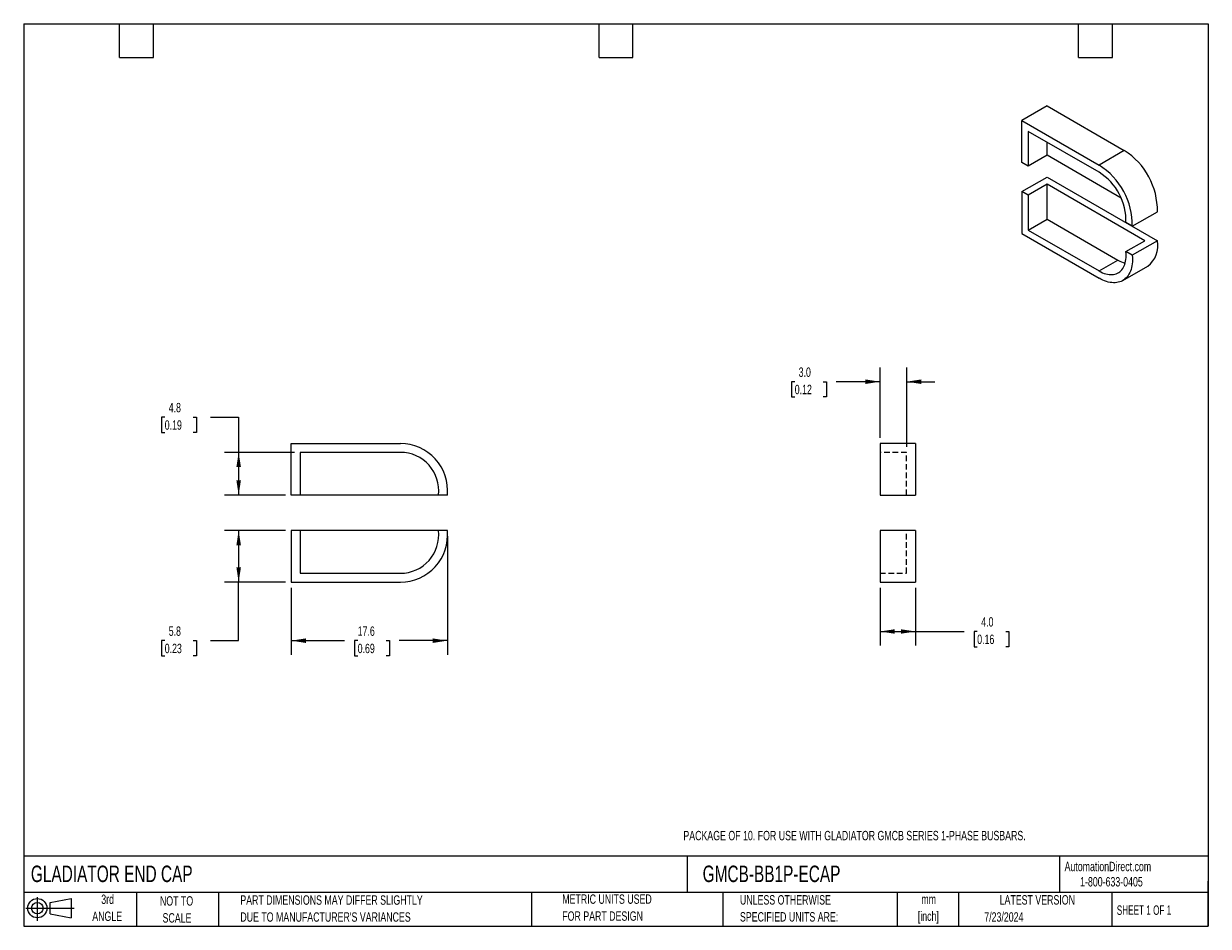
# Model space of a CAD drawing. Header units: millimetres. Extents: x 3 to 137, y 3 to 105.
import ezdxf

# ---------------------------------------------------------------- set-up
doc = ezdxf.new("R2010")
doc.units = ezdxf.units.MM
doc.header["$LTSCALE"] = 0.5
doc.linetypes.add('HIDDEN', pattern=[1.905, 1.27, -0.635])
doc.layers.add('DIMENSIONS', color=140, linetype='Continuous', lineweight=25)
doc.layers.add('TEXT', color=140, linetype='Continuous', lineweight=25)
doc.layers.add('HIDDEN', color=102, linetype='HIDDEN')
doc.layers.add('SLD-DEFPOINTS', color=7, linetype='Continuous')
doc.styles.add('SLDTEXTSTYLE0', font='TXT', dxfattribs={"width": 0.7})
doc.styles.add('SLDTEXTSTYLE1', font='TXT', dxfattribs={"width": 0.65})
doc.dimstyles.new('SLDDIMSTYLE0', dxfattribs={"dimtxt": 1.079004, "dimasz": 1.651, "dimexe": 0, "dimexo": 0.0625, "dimgap": 0.269751, "dimtad": 0, "dimtih": 1, "dimtoh": 1, "dimrnd": 1e-09, "dimzin": 12, "dimdsep": 46, "dimtxsty": 'SLDTEXTSTYLE0', "dimsah": 1, "dimcen": 0.09, "dimadec": 0, "dimazin": 3, "dimtfac": 1, "dimtofl": 0, "dimtmove": 0, "dimatfit": 3, "dimfxl": 0, "dimfrac": 2, "dimtolj": 1, "dimtzin": 12, "dimarcsym": 0})
doc.dimstyles.new('SLDDIMSTYLE1', dxfattribs={"dimtxt": 1.079004, "dimasz": 1.651, "dimexe": 0, "dimexo": 0.0625, "dimgap": 0.269751, "dimtad": 0, "dimtih": 1, "dimtoh": 1, "dimrnd": 1e-09, "dimzin": 4, "dimdsep": 46, "dimtxsty": 'SLDTEXTSTYLE0', "dimsah": 1, "dimcen": 0.09, "dimadec": 0, "dimazin": 1, "dimtfac": 1, "dimtmove": 0, "dimatfit": 0, "dimfxl": 0, "dimfrac": 2, "dimtolj": 1, "dimtzin": 12, "dimarcsym": 0})
doc.dimstyles.new('SLDDIMSTYLE2', dxfattribs={"dimtxt": 1.079004, "dimasz": 1.651, "dimexe": 0, "dimexo": 0.0625, "dimgap": 0.269751, "dimtad": 0, "dimtih": 1, "dimtoh": 1, "dimrnd": 1e-09, "dimzin": 4, "dimdsep": 46, "dimtxsty": 'SLDTEXTSTYLE0', "dimsah": 1, "dimcen": 0.09, "dimadec": 0, "dimazin": 1, "dimtfac": 1, "dimtofl": 0, "dimtmove": 0, "dimatfit": 3, "dimfxl": 0, "dimfrac": 2, "dimtolj": 1, "dimtzin": 12, "dimarcsym": 0})

# ---------------------------------------------------------------- blocks, each defined once
blk = doc.blocks.new('Block11')
at = {"color": 7, "linetype": 'Continuous', "lineweight": 18}
for p, q in [((0, 1.44), (5.44, 1.44)), ((1.29, 2.66), (1.29, 0)), ((2.74, 2.08), (5.09, 2.52)), ((2.74, 0.8), (2.74, 2.08)), ((5.09, 2.52), (5.09, 0.37)), ((2.74, 0.8), (5.09, 0.37))]:
    blk.add_line(p, q, dxfattribs=at)
for radius in [1.08, 0.643]:
    blk.add_circle((1.29, 1.44), radius, dxfattribs=at)
blk = doc.blocks.new('Block12')
at = {"layer": 'SLD-DEFPOINTS'}
blk.add_blockref('Block11', (0, 0), dxfattribs=at)
blk = doc.blocks.new('_D')
at = {"layer": 'DIMENSIONS'}
for p, q in [((32.65, 47.72), (25.79, 47.72)), ((27.37, 47.72), (27.37, 41.92)), ((32.65, 41.92), (25.79, 41.92)), ((27.37, 35.33), (27.37, 41.92)), ((19.05, 35.33), (18.68, 35.33)), ((18.68, 35.33), (18.68, 33.61)), ((22.25, 35.33), (22.62, 35.33)), ((22.62, 35.33), (22.62, 33.61)), ((24.2, 35.33), (27.37, 35.33)), ((18.68, 33.61), (19.05, 33.61)), ((22.62, 33.61), (22.25, 33.61))]:
    blk.add_line(p, q, dxfattribs=at)
for points in [[(27.37, 47.72), (27.12, 46.07), (27.63, 46.07)], [(27.37, 41.92), (27.63, 43.57), (27.12, 43.57)]]:
    blk.add_solid(points, dxfattribs=at)
at = {"layer": 'DIMENSIONS', "char_height": 1.058, "attachment_point": 1, "style": 'SLDTEXTSTYLE0'}
for s, insert in [('5.8', (19.5, 36.93)), ('0.23', (19.05, 34.98))]:
    blk.add_mtext(s, dxfattribs=dict(at, insert=insert))
blk = doc.blocks.new('_D_1')
at = {"layer": 'DIMENSIONS'}
for p, q in [((50.87, 47.08), (50.87, 33.74)), ((33.29, 41.28), (33.29, 33.74)), ((33.29, 35.33), (39.3, 35.33)), ((40.77, 35.33), (40.4, 35.33)), ((40.4, 35.33), (40.4, 33.61)), ((43.97, 35.33), (44.34, 35.33)), ((44.34, 35.33), (44.34, 33.61)), ((50.87, 35.33), (45.44, 35.33)), ((40.4, 33.61), (40.77, 33.61)), ((44.34, 33.61), (43.97, 33.61))]:
    blk.add_line(p, q, dxfattribs=at)
for points in [[(33.29, 35.33), (34.94, 35.07), (34.94, 35.58)], [(50.87, 35.33), (49.21, 35.58), (49.21, 35.07)]]:
    blk.add_solid(points, dxfattribs=at)
at = {"layer": 'DIMENSIONS', "char_height": 1.058, "attachment_point": 1, "style": 'SLDTEXTSTYLE0'}
for s, insert in [('17.6', (40.77, 36.93)), ('0.69', (40.77, 34.98))]:
    blk.add_mtext(s, dxfattribs=dict(at, insert=insert))
blk = doc.blocks.new('_D_2')
at = {"layer": 'DIMENSIONS'}
for p, q in [((19.05, 60.48), (18.68, 60.48)), ((18.68, 60.48), (18.68, 58.77)), ((22.25, 60.48), (22.62, 60.48)), ((22.62, 60.48), (22.62, 58.77)), ((24.2, 60.48), (27.37, 60.48)), ((27.37, 60.48), (27.37, 56.52)), ((18.68, 58.77), (19.05, 58.77)), ((22.62, 58.77), (22.25, 58.77)), ((33.65, 56.52), (25.79, 56.52)), ((27.37, 56.52), (27.37, 51.72)), ((32.65, 51.72), (25.79, 51.72))]:
    blk.add_line(p, q, dxfattribs=at)
for points in [[(27.37, 56.52), (27.12, 54.87), (27.63, 54.87)], [(27.37, 51.72), (27.63, 53.37), (27.12, 53.37)]]:
    blk.add_solid(points, dxfattribs=at)
at = {"layer": 'DIMENSIONS', "char_height": 1.058, "attachment_point": 1, "style": 'SLDTEXTSTYLE0'}
for s, insert in [('4.8', (19.5, 62.09)), ('0.19', (19.05, 60.13))]:
    blk.add_mtext(s, dxfattribs=dict(at, insert=insert))
blk = doc.blocks.new('_D_3')
at = {"layer": 'DIMENSIONS'}
for p, q in [((99.57, 58.15), (99.57, 66.06)), ((102.57, 57.15), (102.57, 66.06)), ((89.97, 64.48), (89.6, 64.48)), ((89.6, 64.48), (89.6, 62.76)), ((93.17, 64.48), (93.53, 64.48)), ((93.53, 64.48), (93.53, 62.76)), ((99.57, 64.48), (94.63, 64.48)), ((102.57, 64.48), (105.74, 64.48)), ((89.6, 62.76), (89.97, 62.76)), ((93.53, 62.76), (93.17, 62.76))]:
    blk.add_line(p, q, dxfattribs=at)
for points in [[(99.57, 64.48), (97.92, 64.73), (97.92, 64.22)], [(102.57, 64.48), (104.22, 64.22), (104.22, 64.73)]]:
    blk.add_solid(points, dxfattribs=at)
at = {"layer": 'DIMENSIONS', "char_height": 1.058, "attachment_point": 1, "style": 'SLDTEXTSTYLE0'}
for s, insert in [('3.0', (90.41, 66.08)), ('0.12', (89.97, 64.13))]:
    blk.add_mtext(s, dxfattribs=dict(at, insert=insert))
blk = doc.blocks.new('_D_4')
at = {"layer": 'DIMENSIONS'}
for p, q in [((99.57, 41.28), (99.57, 34.77)), ((103.57, 41.28), (103.57, 34.77)), ((99.57, 36.36), (103.57, 36.36)), ((103.57, 36.36), (109.05, 36.36)), ((110.51, 36.36), (110.15, 36.36)), ((110.15, 36.36), (110.15, 34.64)), ((113.72, 36.36), (114.08, 36.36)), ((114.08, 36.36), (114.08, 34.64)), ((110.15, 34.64), (110.51, 34.64)), ((114.08, 34.64), (113.72, 34.64))]:
    blk.add_line(p, q, dxfattribs=at)
for points in [[(99.57, 36.36), (101.22, 36.11), (101.22, 36.61)], [(103.57, 36.36), (101.92, 36.61), (101.92, 36.11)]]:
    blk.add_solid(points, dxfattribs=at)
at = {"layer": 'DIMENSIONS', "char_height": 1.058, "attachment_point": 1, "style": 'SLDTEXTSTYLE0'}
for s, insert in [('4.0', (110.96, 37.97)), ('0.16', (110.51, 36.01))]:
    blk.add_mtext(s, dxfattribs=dict(at, insert=insert))

msp = doc.modelspace()

# ---------------------------------------------------------------- linework, layer by layer
for p, q in [((118.368, 95.514), (115.54, 93.881)), ((118.368, 95.514), (127.065, 90.493)), ((115.54, 89.146), (115.54, 93.881)), ((115.54, 93.881), (124.237, 88.861)), ((124.237, 88.044), (116.247, 92.657)), ((116.247, 92.657), (116.247, 88.737)), ((118.368, 89.962), (118.368, 91.432)), ((118.368, 89.962), (116.247, 88.737)), ((126.711, 85.146), (118.368, 89.962)), ((127.065, 90.493), (124.237, 88.861)), ((116.247, 88.737), (115.54, 89.146)), ((115.54, 85.879), (118.368, 87.512)), ((118.368, 86.696), (116.247, 85.471)), ((118.368, 87.512), (130.796, 80.337)), ((129.378, 80.34), (118.368, 86.696)), ((118.368, 82.776), (118.368, 86.696)), ((115.54, 85.879), (115.54, 81.143)), ((116.247, 85.471), (115.54, 85.879)), ((116.247, 85.471), (116.247, 81.552)), ((116.247, 81.552), (118.368, 82.776)), ((118.368, 82.776), (126.358, 78.164)), ((127.968, 81.971), (130.796, 83.604)), ((116.247, 81.552), (124.237, 76.939)), ((127.968, 81.971), (127.257, 82.381)), ((115.54, 81.143), (124.237, 76.123)), ((127.257, 79.115), (129.378, 80.34)), ((130.796, 80.337), (127.968, 78.705)), ((127.968, 78.705), (127.257, 79.115)), ((124.237, 76.939), (126.358, 78.164)), ((126.887, 75.86), (129.715, 77.493)), ((33.289, 51.719), (33.289, 57.519)), ((33.289, 57.519), (45.589, 57.519)), ((99.569, 57.519), (99.569, 51.719)), ((103.569, 57.519), (99.569, 57.519)), ((103.569, 57.519), (103.569, 51.719)), ((34.289, 56.519), (34.289, 51.719)), ((45.589, 56.519), (34.289, 56.519)), ((34.289, 51.719), (33.289, 51.719)), ((49.86, 51.719), (34.289, 51.719)), ((50.866, 51.719), (49.86, 51.719)), ((99.569, 51.719), (103.569, 51.719)), ((33.289, 47.719), (33.289, 41.919)), ((34.289, 47.719), (33.289, 47.719)), ((34.289, 47.719), (34.289, 42.919)), ((49.86, 47.719), (34.289, 47.719)), ((50.866, 47.719), (49.86, 47.719)), ((99.569, 47.719), (99.569, 41.919)), ((103.569, 47.719), (99.569, 47.719)), ((103.569, 47.719), (103.569, 41.919)), ((34.289, 42.919), (45.589, 42.919)), ((33.289, 41.919), (45.589, 41.919)), ((99.569, 41.919), (103.569, 41.919))]:
    msp.add_line(p, q)
at = {"flags": 128}
for points in [[(124.237, 76.939), (124.427, 76.836), (124.616, 76.748), (124.804, 76.673), (124.989, 76.614), (125.172, 76.569), (125.351, 76.54), (125.525, 76.526), (125.695, 76.527), (125.858, 76.544), (126.016, 76.576), (126.166, 76.623), (126.309, 76.685), (126.444, 76.761), (126.571, 76.852), (126.688, 76.957), (126.795, 77.076), (126.893, 77.208), (126.98, 77.352), (127.057, 77.509), (127.122, 77.677), (127.177, 77.856), (127.219, 78.045), (127.25, 78.243), (127.27, 78.45), (127.277, 78.665), (127.273, 78.887), (127.257, 79.115)], [(127.968, 78.705), (127.982, 78.457), (127.984, 78.215), (127.975, 77.981), (127.954, 77.754), (127.922, 77.535), (127.878, 77.325), (127.824, 77.125), (127.758, 76.935), (127.681, 76.756), (127.594, 76.589), (127.496, 76.433), (127.389, 76.289), (127.271, 76.159), (127.145, 76.041), (127.009, 75.938), (126.865, 75.848), (126.713, 75.772), (126.553, 75.711), (126.386, 75.664), (126.212, 75.632), (126.032, 75.615), (125.847, 75.613), (125.657, 75.625), (125.462, 75.653), (125.264, 75.695), (125.062, 75.752), (124.858, 75.824), (124.652, 75.909), (124.445, 76.009), (124.237, 76.123)]]:
    msp.add_lwpolyline(points, dxfattribs=at)
for centre, radius, start, end in [((122.809, 83.733), 7.989, 359.06993, 57.80298), ((119.98, 82.1), 7.989, 359.06993, 57.80298), ((120.795, 82.572), 6.465, 358.31128, 57.83042), ((127.981, 79.78), 2.87, 307.16888, 11.20845), ((127.997, 80.926), 3.212, 239.32276, 255.03795), ((45.589, 52.219), 5.3, 354.58669, 90), ((45.589, 52.219), 4.3, 353.32259, 90), ((45.589, 47.219), 5.3, 270, 5.41331), ((45.589, 47.219), 4.3, 270, 6.67741)]:
    msp.add_arc(centre, radius, start, end)
at = {"layer": 'HIDDEN'}
for p, q in [((102.569, 56.519), (99.569, 56.519)), ((102.569, 51.719), (102.569, 56.519)), ((102.569, 42.919), (102.569, 47.719)), ((99.569, 42.919), (102.569, 42.919))]:
    msp.add_line(p, q, dxfattribs=at)
at = {"layer": 'TEXT'}
for p, q in [((3.175, 104.775), (136.525, 104.775)), ((3.175, 104.775), (3.175, 3.175)), ((13.97, 100.965), (13.97, 104.775)), ((17.78, 100.965), (17.78, 104.775)), ((67.945, 100.965), (67.945, 104.775)), ((71.755, 100.965), (71.755, 104.775)), ((121.92, 100.965), (121.92, 104.775)), ((125.73, 100.965), (125.73, 104.775)), ((136.525, 104.775), (136.525, 3.175)), ((13.97, 100.965), (17.78, 100.965)), ((67.945, 100.965), (71.755, 100.965)), ((121.92, 100.965), (125.73, 100.965)), ((136.525, 11.063), (3.175, 11.063)), ((77.879, 11.063), (77.879, 6.985)), ((119.788, 11.063), (119.788, 6.985)), ((136.525, 3.175), (136.525, 8.255)), ((136.525, 6.985), (3.175, 6.985)), ((15.875, 6.985), (15.875, 3.175)), ((25.106, 6.985), (25.106, 3.175)), ((60.323, 6.985), (60.323, 3.175)), ((81.89, 6.985), (81.89, 3.175)), ((101.512, 6.985), (101.512, 3.175)), ((108.406, 6.985), (108.406, 3.175)), ((125.674, 6.985), (125.674, 3.175)), ((3.175, 3.175), (136.525, 3.175))]:
    msp.add_line(p, q, dxfattribs=at)

# ---------------------------------------------------------------- block references
at = {"layer": 'SLD-DEFPOINTS'}
msp.add_blockref('Block12', (3.419, 3.777), dxfattribs=at)

# ---------------------------------------------------------------- texts
at = {"layer": 'TEXT'}
for s, insert, char_height, attachment_point, style in [('PACKAGE OF 10. FOR USE WITH GLADIATOR GMCB SERIES 1-PHASE BUSBARS.', (77.435, 13.917), 1.05833, 1, 'SLDTEXTSTYLE0'), ('GLADIATOR END CAP', (3.983, 10.007), 1.85208, 1, 'SLDTEXTSTYLE0'), ('GMCB-BB1P-ECAP', (79.604, 10.007), 1.85208, 1, 'SLDTEXTSTYLE0'), ('AutomationDirect.com', (120.347, 10.438), 1.05833, 1, 'SLDTEXTSTYLE0'), ('1-800-633-0405', (122.096, 8.719), 1.05833, 1, 'SLDTEXTSTYLE0'), ('3rd', (12.623, 6.75), 1.0583, 2, 'SLDTEXTSTYLE0'), ('PART DIMENSIONS MAY DIFFER SLIGHTLY', (27.56, 6.66), 1.05833, 1, 'SLDTEXTSTYLE0'), ('METRIC UNITS USED', (63.802, 6.768), 1.05833, 1, 'SLDTEXTSTYLE0'), ('UNLESS OTHERWISE', (83.804, 6.681), 1.05833, 1, 'SLDTEXTSTYLE0'), ('LATEST VERSION', (117.276, 6.682), 1.05833, 2, 'SLDTEXTSTYLE0'), ('NOT TO', (20.384, 6.563), 1.0583, 2, 'SLDTEXTSTYLE0'), ('mm', (105.049, 6.76), 1.0583, 2, 'SLDTEXTSTYLE0'), ('SHEET 1 OF 1', (126.221, 5.526), 1.05833, 1, 'SLDTEXTSTYLE1'), ('ANGLE', (12.575, 4.839), 1.0583, 2, 'SLDTEXTSTYLE0'), ('SCALE', (20.432, 4.652), 1.0583, 2, 'SLDTEXTSTYLE0'), ("DUE TO MANUFACTURER'S VARIANCES", (27.56, 4.749), 1.05833, 1, 'SLDTEXTSTYLE0'), ('FOR PART DESIGN', (63.802, 4.857), 1.05833, 1, 'SLDTEXTSTYLE0'), ('SPECIFIED UNITS ARE:', (83.804, 4.77), 1.05833, 1, 'SLDTEXTSTYLE0'), ('[inch]', (105.008, 4.849), 1.0583, 2, 'SLDTEXTSTYLE0'), ('7/23/2024', (111.306, 4.754), 1.0583, 1, 'SLDTEXTSTYLE0')]:
    msp.add_mtext(s, dxfattribs=dict(at, insert=insert, char_height=char_height, attachment_point=attachment_point, style=style))

# ---------------------------------------------------------------- dimensions: what is measured, and where the dimension line sits
at = {"layer": 'DIMENSIONS'}
for base, p1, p2, dimstyle, picture, middle in [((99.569, 64.476), (102.569, 56.519), (99.569, 57.519), 'SLDDIMSTYLE1', '_D_3', (91.569, 64.476)), ((50.866, 35.329), (33.289, 41.919), (50.866, 47.719), 'SLDDIMSTYLE0', '_D_1', (42.37, 35.329)), ((103.569, 36.36), (99.569, 41.919), (103.569, 41.919), 'SLDDIMSTYLE2', '_D_4', (112.114, 36.36))]:
    dim = msp.add_linear_dim(base=base, p1=p1, p2=p2, dimstyle=dimstyle, dxfattribs=at)
    dim.commit()
    dim.dimension.update_dxf_attribs({"geometry": picture, "text_midpoint": middle, "dimtype": 160})
for base, p1, p2, picture, middle in [((27.374, 51.719), (34.289, 56.519), (33.289, 51.719), '_D_2', (27.374, 60.481)), ((27.374, 41.919), (33.289, 47.719), (33.289, 41.919), '_D', (27.374, 35.329))]:
    dim = msp.add_linear_dim(base=base, p1=p1, p2=p2, angle=90, dimstyle='SLDDIMSTYLE0', dxfattribs=at)
    dim.commit()
    dim.dimension.update_dxf_attribs({"geometry": picture, "text_midpoint": middle, "dimtype": 160})

doc.saveas('drawing.dxf')
